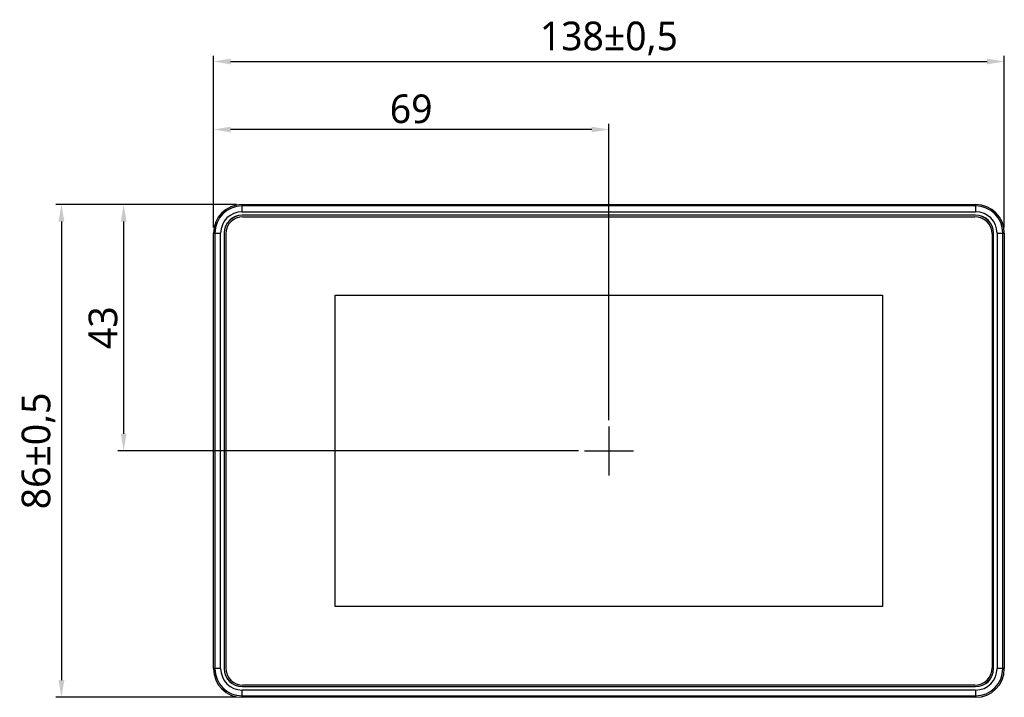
# Model space of a CAD drawing. Extents: x 0 to 1188, y 0 to 420.
# Tile 8 of 22: x 701 to 872, y 179 to 297. Entities that reach past the tile are written whole.
import ezdxf

# ---------------------------------------------------------------- set-up
doc = ezdxf.new("R2010")
doc.units = 0
doc.header["$LTSCALE"] = 32.67
doc.header["$PDMODE"] = 3
doc.header["$PDSIZE"] = 8
doc.layers.get('0').update_dxf_attribs({"linetype": 'CONTINUOUS'})
doc.layers.get('DEFPOINTS').update_dxf_attribs({"linetype": 'CONTINUOUS'})
doc.styles.get("Standard").update_dxf_attribs({"font": 'msyh.ttc'})
doc.dimstyles.get("Standard").update_dxf_attribs({"dimtxt": 5, "dimasz": 3, "dimexe": 1, "dimexo": 1, "dimgap": 1, "dimtad": 1, "dimdec": 1, "dimtxsty": 'STANDARD', "dimcen": 0, "dimazin": 3, "dimtp": 0.001, "dimtm": 0.001, "dimtfac": 1, "dimtdec": 1, "dimtofl": 0, "dimtmove": 0, "dimatfit": 3, "dimtolj": 1})

# ---------------------------------------------------------------- blocks, each defined once
blk = doc.blocks.new('*D13')
at = {"color": 0}
for p, q in [((734.39, 260.78), (734.39, 290.73)), ((872.39, 260.78), (872.39, 290.73)), ((737.39, 289.73), (869.39, 289.73))]:
    blk.add_line(p, q, dxfattribs=at)
for points in [[(737.39, 290.23), (737.39, 289.23), (734.39, 289.73)], [(869.39, 290.23), (869.39, 289.23), (872.39, 289.73)]]:
    blk.add_solid(points, dxfattribs=at)
at = {"layer": 'DEFPOINTS', "color": 0}
for p in [(872.39, 289.73), (734.39, 259.78), (872.39, 259.78)]:
    blk.add_point(p, dxfattribs=at)
at = {"color": 0, "insert": (803.39, 293.74), "char_height": 5, "attachment_point": 5}
blk.add_mtext('\\A1;138±0,5', dxfattribs=at)
blk = doc.blocks.new('*D14')
at = {"color": 0}
for p, q in [((738.39, 264.78), (706.87, 264.78)), ((707.87, 261.78), (707.87, 181.78)), ((738.39, 178.78), (706.87, 178.78))]:
    blk.add_line(p, q, dxfattribs=at)
for points in [[(707.37, 261.78), (708.37, 261.78), (707.87, 264.78)], [(707.37, 181.78), (708.37, 181.78), (707.87, 178.78)]]:
    blk.add_solid(points, dxfattribs=at)
at = {"layer": 'DEFPOINTS', "color": 0}
for p in [(739.39, 264.78), (707.87, 178.78), (739.39, 178.78)]:
    blk.add_point(p, dxfattribs=at)
at = {"color": 0, "insert": (703.87, 221.78), "char_height": 5, "attachment_point": 5, "rotation": 90}
blk.add_mtext('\\A1;86±0,5', dxfattribs=at)
blk = doc.blocks.new('*D15')
at = {"color": 0}
for p, q in [((734.39, 260.78), (734.39, 278.86)), ((803.39, 227.16), (803.39, 278.86)), ((800.39, 277.86), (737.39, 277.86))]:
    blk.add_line(p, q, dxfattribs=at)
for points in [[(737.39, 278.36), (737.39, 277.36), (734.39, 277.86)], [(800.39, 278.36), (800.39, 277.36), (803.39, 277.86)]]:
    blk.add_solid(points, dxfattribs=at)
at = {"layer": 'DEFPOINTS', "color": 0}
for p in [(734.39, 277.86), (734.39, 259.78), (803.39, 226.16)]:
    blk.add_point(p, dxfattribs=at)
at = {"color": 0, "insert": (768.89, 281.44), "char_height": 5, "attachment_point": 5}
blk.add_mtext('\\A1;69', dxfattribs=at)
blk = doc.blocks.new('*D16')
at = {"color": 0}
for p, q in [((738.39, 264.78), (717.73, 264.78)), ((718.73, 224.78), (718.73, 261.78)), ((798.11, 221.78), (717.73, 221.78))]:
    blk.add_line(p, q, dxfattribs=at)
for points in [[(718.23, 261.78), (719.23, 261.78), (718.73, 264.78)], [(718.23, 224.78), (719.23, 224.78), (718.73, 221.78)]]:
    blk.add_solid(points, dxfattribs=at)
at = {"layer": 'DEFPOINTS', "color": 0}
for p in [(718.73, 264.78), (739.39, 264.78), (799.11, 221.78)]:
    blk.add_point(p, dxfattribs=at)
at = {"color": 0, "insert": (715.14, 243.28), "char_height": 5, "attachment_point": 5, "rotation": 90}
blk.add_mtext('\\A1;43', dxfattribs=at)

msp = doc.modelspace()

# ---------------------------------------------------------------- linework, layer by layer
at = {"linetype": 'CONTINUOUS'}
for p, q in [((739.39, 263.52), (739.39, 264.78)), ((739.39, 264.78), (867.39, 264.78)), ((867.39, 264.78), (867.39, 263.52)), ((867.39, 264.52), (739.39, 264.52)), ((739.39, 263.52), (867.39, 263.52)), ((867.39, 262.91), (739.39, 262.91)), ((867.39, 262.89), (739.39, 262.89)), ((739.53, 262.64), (867.25, 262.64)), ((734.39, 183.78), (734.39, 259.78)), ((734.39, 259.78), (735.65, 259.78)), ((734.65, 259.78), (734.65, 183.78)), ((735.65, 183.78), (735.65, 259.78)), ((736.26, 259.78), (736.26, 183.78)), ((736.26, 259.78), (736.28, 259.78)), ((736.28, 259.78), (736.28, 183.78)), ((736.53, 259.64), (736.53, 183.92)), ((870.25, 259.64), (870.25, 183.92)), ((870.5, 183.78), (870.5, 259.78)), ((870.51, 183.78), (870.51, 259.78)), ((871.12, 259.78), (871.12, 183.78)), ((871.12, 259.78), (872.39, 259.78)), ((872.12, 183.78), (872.12, 259.78)), ((872.39, 259.78), (872.39, 183.78)), ((755.62, 194.6), (755.62, 248.96)), ((755.62, 248.96), (851.16, 248.96)), ((851.16, 248.96), (851.16, 194.6)), ((851.16, 194.6), (755.62, 194.6)), ((735.65, 183.78), (734.39, 183.78)), ((736.28, 183.78), (736.26, 183.78)), ((872.39, 183.78), (871.12, 183.78)), ((739.39, 180.65), (739.39, 180.67)), ((739.39, 180.67), (867.39, 180.67)), ((739.39, 180.65), (867.39, 180.65)), ((867.25, 180.92), (739.53, 180.92)), ((739.39, 178.78), (739.39, 180.04)), ((867.39, 180.04), (739.39, 180.04)), ((739.39, 179.04), (867.39, 179.04)), ((867.39, 178.78), (739.39, 178.78)), ((867.39, 180.04), (867.39, 178.78))]:
    msp.add_line(p, q, dxfattribs=at)
for p, q in [((803.39, 226.06), (803.39, 217.5)), ((799.11, 221.78), (807.67, 221.78))]:
    msp.add_line(p, q)
for centre, radius, start, end in [((739.39, 259.78), 5, 90, 180), ((867.39, 259.78), 5, 0, 90), ((739.39, 259.78), 4.74, 90, 180), ((739.39, 259.78), 3.74, 90, 180), ((739.39, 259.78), 3.13, 90, 180), ((739.39, 259.78), 3.11, 90, 180), ((867.39, 259.78), 4.74, 0, 90), ((867.39, 259.78), 3.74, 0, 90), ((867.39, 259.78), 3.13, 0, 90), ((867.39, 259.78), 3.11, 0, 90), ((739.53, 259.64), 3, 90, 180), ((867.25, 259.64), 3, 0, 90), ((739.53, 183.92), 3, 180, 270), ((867.25, 183.92), 3, 270, 0), ((739.39, 183.78), 5, 180, 270), ((739.39, 183.78), 4.74, 180, 270), ((739.39, 183.78), 3.74, 180, 270), ((739.39, 183.78), 3.13, 180, 270), ((739.39, 183.78), 3.11, 180, 270), ((867.39, 183.78), 5, 270, 0), ((867.39, 183.78), 4.74, 270, 0), ((867.39, 183.78), 3.74, 270, 0), ((867.39, 183.78), 3.13, 270, 360), ((867.39, 183.78), 3.11, 270, 360)]:
    msp.add_arc(centre, radius, start, end, dxfattribs=at)

# ---------------------------------------------------------------- dimensions: what is measured, and where the dimension line sits
dim = msp.add_linear_dim(base=(872.39, 289.73), p1=(734.39, 259.78), p2=(872.39, 259.78), dimstyle='STANDARD', override={"dimgap": 1, "dimtol": 1, "dimlim": 0, "dimtp": 0.5, "dimtm": 0.5})
dim.commit()
dim.dimension.update_dxf_attribs({"geometry": '*D13', "text_midpoint": (803.39, 293.74)})
dim = msp.add_linear_dim(base=(734.39, 277.86), p1=(803.39, 226.16), p2=(734.39, 259.78), dimstyle='STANDARD')
dim.commit()
dim.dimension.update_dxf_attribs({"geometry": '*D15', "text_midpoint": (768.89, 281.44)})
dim = msp.add_linear_dim(base=(707.87, 178.78), p1=(739.39, 264.78), p2=(739.39, 178.78), angle=90, dimstyle='STANDARD', override={"dimgap": 1, "dimtol": 1, "dimlim": 0, "dimtp": 0.5, "dimtm": 0.5})
dim.commit()
dim.dimension.update_dxf_attribs({"geometry": '*D14', "text_midpoint": (703.87, 221.78)})
dim = msp.add_linear_dim(base=(718.73, 264.78), p1=(799.11, 221.78), p2=(739.39, 264.78), angle=90, dimstyle='STANDARD')
dim.commit()
dim.dimension.update_dxf_attribs({"geometry": '*D16', "text_midpoint": (715.14, 243.28)})

doc.saveas('drawing.dxf')
